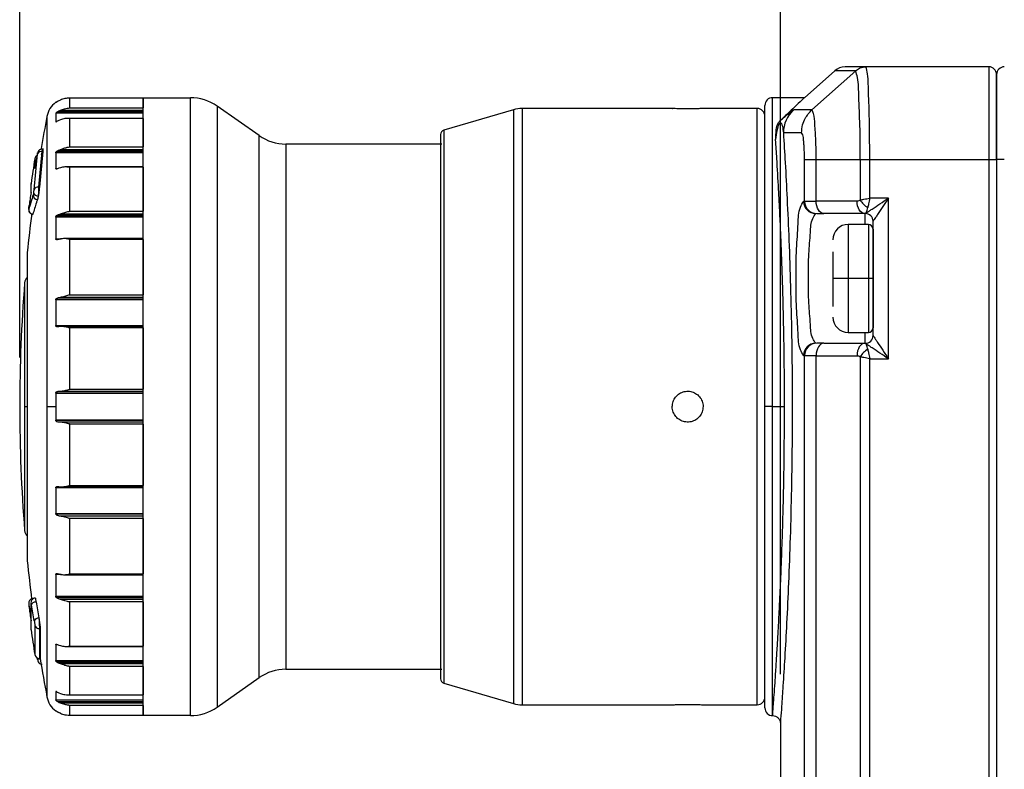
# Model space of a CAD drawing. Header units: millimetres. Extents: x 16 to 683, y 16 to 524.
# Tile 12 of 26: x 252 to 315, y 353 to 402. Entities that reach past the tile are written whole.
import ezdxf

# ---------------------------------------------------------------- set-up
doc = ezdxf.new("R2010")
doc.units = ezdxf.units.MM
doc.header["$LTSCALE"] = 2.5
doc.layers.add('DIMENSIONS', color=140, linetype='Continuous', lineweight=25)
doc.styles.add('SLDTEXTSTYLE0', font='TXT', dxfattribs={"width": 0.7})
doc.dimstyles.new('SLDDIMSTYLE1', dxfattribs={"dimtxt": 5.39502, "dimasz": 8.255, "dimexe": 0, "dimexo": 0.0625, "dimgap": 1.348755, "dimtad": 0, "dimtih": 1, "dimtoh": 1, "dimrnd": 1e-09, "dimzin": 12, "dimdsep": 46, "dimtxsty": 'SLDTEXTSTYLE0', "dimsah": 1, "dimcen": 0.09, "dimadec": 0, "dimazin": 3, "dimtfac": 1, "dimtofl": 0, "dimtmove": 0, "dimatfit": 3, "dimfxl": 0, "dimfrac": 2, "dimtolj": 1, "dimtzin": 12, "dimarcsym": 0})
doc.dimstyles.new('SLDDIMSTYLE2', dxfattribs={"dimtxt": 5.39502, "dimasz": 8.255, "dimexe": 0, "dimexo": 0.0625, "dimgap": 1.348755, "dimtad": 0, "dimtih": 1, "dimtoh": 1, "dimrnd": 1e-09, "dimzin": 4, "dimdsep": 46, "dimtxsty": 'SLDTEXTSTYLE0', "dimsah": 1, "dimcen": 0.09, "dimadec": 0, "dimazin": 1, "dimtfac": 1, "dimtofl": 0, "dimtmove": 0, "dimatfit": 3, "dimfxl": 0, "dimfrac": 2, "dimtolj": 1, "dimtzin": 12, "dimarcsym": 0})

# ---------------------------------------------------------------- blocks, each defined once
blk = doc.blocks.new('_D_5')
at = {"layer": 'DIMENSIONS'}
for p, q in [((251.504, 379.665), (251.504, 446.433)), ((355.75, 401.665), (355.75, 446.433)), ((251.504, 438.495), (291.489, 438.495)), ((298.799, 438.495), (296.988, 438.495)), ((296.988, 438.495), (296.988, 429.921)), ((314.831, 438.495), (316.643, 438.495)), ((316.643, 438.495), (316.643, 429.921)), ((355.75, 438.495), (322.142, 438.495)), ((296.988, 429.921), (298.799, 429.921)), ((316.643, 429.921), (314.831, 429.921))]:
    blk.add_line(p, q, dxfattribs=at)
for points in [[(251.504, 438.495), (259.759, 437.225), (259.759, 439.765)], [(355.75, 438.495), (347.495, 439.765), (347.495, 437.225)]]:
    blk.add_solid(points, dxfattribs=at)
at = {"layer": 'DIMENSIONS', "char_height": 5.2917, "attachment_point": 1, "style": 'SLDTEXTSTYLE0'}
for s, insert in [('104.2', (296.555, 446.524)), ('4.10', (298.799, 436.742))]:
    blk.add_mtext(s, dxfattribs=dict(at, insert=insert))
blk = doc.blocks.new('_D_6')
at = {"layer": 'DIMENSIONS'}
for p, q in [((300.75, 359.165), (300.75, 427.557)), ((355.75, 401.665), (355.75, 427.557)), ((300.75, 419.619), (313.071, 419.619)), ((320.381, 419.619), (318.57, 419.619)), ((318.57, 419.619), (318.57, 411.045)), ((336.413, 419.619), (338.225, 419.619)), ((338.225, 419.619), (338.225, 411.045)), ((355.75, 419.619), (343.723, 419.619)), ((318.57, 411.045), (320.381, 411.045)), ((338.225, 411.045), (336.413, 411.045))]:
    blk.add_line(p, q, dxfattribs=at)
for points in [[(300.75, 419.619), (309.005, 418.349), (309.005, 420.889)], [(355.75, 419.619), (347.495, 420.889), (347.495, 418.349)]]:
    blk.add_solid(points, dxfattribs=at)
at = {"layer": 'DIMENSIONS', "char_height": 5.2917, "attachment_point": 1, "style": 'SLDTEXTSTYLE0'}
for s, insert in [('55.0', (320.381, 427.648)), ('2.17', (320.381, 417.866))]:
    blk.add_mtext(s, dxfattribs=dict(at, insert=insert))

msp = doc.modelspace()

# ---------------------------------------------------------------- linework, layer by layer
for p, q in [((306.295, 398.49), (304.938, 398.49)), ((314.25, 398.49), (306.295, 398.49)), ((314.25, 398.49), (314.25, 392.49)), ((304.274, 398.238), (302.307, 396.49)), ((302.794, 395.705), (305.631, 398.237)), ((314.75, 397.99), (314.75, 392.49)), ((314.75, 392.49), (314.75, 397.99)), ((253.87, 396.19), (253.839, 396.19)), ((253.839, 396.19), (253.839, 396.171)), ((254.136, 396.339), (254.037, 396.291)), ((259.504, 396.459), (254.716, 396.459)), ((254.739, 396.459), (254.739, 395.829)), ((259.504, 396.459), (254.739, 396.459)), ((259.504, 356.49), (259.504, 396.49)), ((259.504, 396.49), (262.558, 396.49)), ((259.504, 396.459), (259.504, 395.829)), ((262.558, 356.49), (262.558, 396.49)), ((264.279, 395.948), (264.279, 357.033)), ((267.013, 394.033), (264.279, 395.948)), ((299.75, 376.49), (299.75, 395.99)), ((302.307, 396.49), (300.25, 396.49)), ((300.25, 376.49), (300.25, 396.49)), ((253.265, 395.269), (253.265, 376.49)), ((259.504, 395.478), (253.839, 395.478)), ((253.971, 395.594), (254.037, 395.631)), ((253.971, 395.594), (259.504, 395.594)), ((254.037, 395.631), (254.136, 395.676)), ((254.037, 395.631), (259.504, 395.631)), ((254.136, 395.676), (259.504, 395.676)), ((254.739, 395.829), (259.504, 395.829)), ((283.475, 395.71), (278.966, 394.39)), ((283.475, 395.71), (283.475, 357.271)), ((284.037, 395.79), (284.037, 357.19)), ((293.75, 395.79), (284.037, 395.79)), ((293.75, 395.79), (293.762, 395.79)), ((299.25, 395.79), (295.75, 395.79)), ((299.25, 357.19), (299.25, 395.79)), ((302.794, 395.705), (301.615, 395.705)), ((253.839, 394.937), (253.878, 394.937)), ((254.136, 395.058), (254.037, 395.013)), ((259.504, 395.141), (254.585, 395.141)), ((254.739, 395.133), (254.739, 393.307)), ((259.504, 395.133), (254.739, 395.133)), ((259.504, 395.133), (259.504, 393.307)), ((267.013, 358.948), (267.013, 394.033)), ((278.75, 394.102), (278.75, 358.878)), ((278.966, 394.39), (278.966, 358.59)), ((299.75, 376.782), (299.75, 394.329)), ((302.129, 394.21), (300.944, 394.209)), ((268.734, 393.49), (268.734, 359.49)), ((278.827, 393.49), (268.734, 393.49)), ((252.437, 390.536), (252.66, 392.852)), ((252.63, 392.771), (252.63, 392.774)), ((252.63, 392.772), (252.63, 392.769)), ((252.63, 392.769), (252.63, 392.771)), ((252.733, 390.697), (252.956, 393.007)), ((253, 393.007), (252.778, 390.697)), ((253.041, 393.169), (252.896, 393.169)), ((252.956, 393.007), (253, 393.007)), ((259.504, 392.926), (253.839, 392.926)), ((253.916, 393.026), (259.504, 393.026)), ((254.037, 393.097), (254.136, 393.136)), ((254.037, 393.097), (259.504, 393.097)), ((254.136, 393.136), (259.504, 393.136)), ((254.739, 393.307), (259.504, 393.307)), ((252.483, 392.538), (252.483, 391.91)), ((302.314, 389.79), (302.314, 392.49)), ((302.314, 392.49), (303.07, 392.49)), ((303.07, 392.49), (305.919, 392.49)), ((303.07, 389.79), (303.07, 392.49)), ((305.919, 392.49), (305.919, 389.867)), ((306.536, 389.99), (306.536, 392.49)), ((306.536, 392.49), (314.25, 392.49)), ((314.25, 392.49), (314.25, 310.49)), ((314.25, 392.49), (314.75, 392.49)), ((315.25, 392.49), (314.75, 392.49)), ((314.75, 392.49), (314.75, 310.49)), ((253.839, 391.898), (253.975, 391.898)), ((254.136, 391.96), (254.037, 391.921)), ((259.504, 392.01), (254.456, 392.01)), ((254.739, 391.983), (254.739, 389.137)), ((259.504, 391.983), (254.739, 391.983)), ((259.504, 391.983), (259.504, 392.01)), ((259.504, 391.983), (259.504, 389.137)), ((252.238, 390.357), (252.238, 390.93)), ((252.778, 390.697), (252.733, 390.697)), ((252.116, 389.513), (252.115, 389.507)), ((302.249, 389.79), (302.314, 389.79)), ((302.314, 389.79), (303.07, 389.79)), ((305.718, 389.79), (303.07, 389.79)), ((307.75, 389.99), (306.536, 389.99)), ((307.75, 379.59), (307.75, 389.99)), ((252.359, 388.94), (252.352, 388.92)), ((254.037, 388.938), (254.136, 388.966)), ((254.037, 388.938), (259.504, 388.938)), ((254.136, 388.966), (259.504, 388.966)), ((254.739, 389.137), (259.504, 389.137)), ((303.11, 388.99), (303.563, 388.99)), ((306.212, 388.99), (303.563, 388.99)), ((306.212, 388.99), (306.25, 388.99)), ((306.25, 388.29), (306.25, 388.99)), ((253.839, 388.766), (253.839, 387.351)), ((259.504, 388.766), (253.839, 388.766)), ((253.875, 388.841), (259.504, 388.841)), ((306.45, 388.29), (305.15, 388.29)), ((305.15, 388.29), (305.15, 384.79)), ((306.45, 388.29), (306.45, 384.79)), ((306.75, 381.09), (306.75, 388.49)), ((306.75, 387.99), (306.75, 384.79)), ((253.839, 387.351), (254.179, 387.351)), ((254.136, 387.348), (254.037, 387.32)), ((259.504, 387.371), (254.349, 387.371)), ((254.739, 387.318), (254.739, 383.73)), ((259.504, 387.318), (254.739, 387.318)), ((259.504, 387.318), (259.504, 383.73)), ((251.998, 386.468), (251.998, 376.49)), ((304.15, 386.503), (304.15, 384.79)), ((251.823, 384.512), (251.823, 376.49)), ((305.15, 384.79), (304.15, 384.79)), ((304.15, 384.79), (304.15, 382.97)), ((306.45, 384.79), (305.15, 384.79)), ((305.15, 384.79), (305.15, 381.29)), ((306.75, 384.79), (306.45, 384.79)), ((306.45, 384.79), (306.45, 381.29)), ((306.75, 384.79), (306.75, 381.59)), ((253.839, 383.404), (253.839, 381.74)), ((259.504, 383.404), (253.839, 383.404)), ((253.849, 383.446), (259.504, 383.446)), ((254.037, 383.56), (254.136, 383.575)), ((254.037, 383.56), (259.504, 383.56)), ((254.136, 383.575), (259.504, 383.575)), ((254.739, 383.73), (259.504, 383.73)), ((253.839, 381.74), (259.504, 381.74)), ((254.136, 381.673), (254.037, 381.658)), ((259.504, 381.679), (254.135, 381.679)), ((254.739, 381.592), (254.739, 377.614)), ((259.504, 381.592), (254.739, 381.592)), ((259.504, 381.592), (259.504, 377.614)), ((305.15, 381.29), (306.45, 381.29)), ((306.25, 380.59), (306.25, 381.29)), ((303.563, 380.59), (303.11, 380.59)), ((303.563, 380.59), (306.212, 380.59)), ((306.25, 380.59), (306.212, 380.59)), ((302.314, 379.79), (302.249, 379.79)), ((303.07, 379.79), (302.314, 379.79)), ((302.314, 323.19), (302.314, 379.79)), ((303.07, 323.19), (303.07, 379.79)), ((303.07, 379.79), (305.718, 379.79)), ((305.919, 379.714), (305.919, 323.267)), ((306.536, 323.39), (306.536, 379.59)), ((306.536, 379.59), (307.75, 379.59)), ((254.037, 377.49), (254.136, 377.49)), ((254.136, 377.49), (259.504, 377.49)), ((254.739, 377.614), (259.504, 377.614)), ((253.839, 377.365), (253.839, 377.37)), ((253.839, 377.37), (259.504, 377.37)), ((253.839, 377.365), (253.839, 376.49)), ((259.504, 377.365), (253.839, 377.365)), ((251.823, 376.49), (251.823, 368.469)), ((251.823, 376.49), (251.998, 376.49)), ((251.998, 376.49), (251.998, 366.512)), ((253.265, 376.49), (253.265, 357.711)), ((253.265, 376.49), (253.839, 376.49)), ((253.839, 376.49), (253.839, 375.616)), ((299.75, 356.99), (299.75, 376.49)), ((300.25, 376.49), (299.75, 376.49)), ((299.75, 357.69), (299.75, 376.198)), ((300.25, 376.49), (301.019, 376.49)), ((300.25, 356.49), (300.25, 376.49)), ((253.839, 375.61), (253.839, 375.616)), ((253.839, 375.616), (259.504, 375.616)), ((259.504, 375.61), (253.839, 375.61)), ((254.136, 375.49), (254.037, 375.49)), ((259.504, 375.49), (254.136, 375.49)), ((254.739, 375.367), (254.739, 371.388)), ((259.504, 375.367), (254.739, 375.367)), ((259.504, 375.367), (259.504, 371.388)), ((253.839, 371.24), (253.839, 369.577)), ((259.504, 371.24), (253.839, 371.24)), ((254.037, 371.323), (254.136, 371.308)), ((254.135, 371.302), (259.504, 371.302)), ((254.739, 371.388), (259.504, 371.388)), ((253.839, 369.577), (259.504, 369.577)), ((259.504, 369.535), (253.849, 369.535)), ((254.136, 369.406), (254.037, 369.42)), ((254.037, 369.42), (259.504, 369.42)), ((259.504, 369.406), (254.136, 369.406)), ((254.739, 369.252), (254.739, 365.661)), ((259.504, 369.252), (254.739, 369.252)), ((259.504, 369.252), (259.504, 365.661)), ((253.839, 365.63), (253.839, 364.215)), ((254.179, 365.63), (253.839, 365.63)), ((254.037, 365.661), (254.136, 365.633)), ((254.349, 365.61), (259.504, 365.61)), ((254.739, 365.661), (259.504, 365.661)), ((253.839, 364.215), (259.504, 364.215)), ((259.504, 364.14), (253.875, 364.14)), ((254.136, 364.015), (254.037, 364.043)), ((254.037, 364.043), (259.504, 364.043)), ((259.504, 364.015), (254.136, 364.015)), ((252.238, 362.051), (252.238, 363.745)), ((252.45, 362.623), (252.267, 363.666)), ((254.739, 363.845), (254.739, 360.995)), ((259.504, 363.845), (254.739, 363.845)), ((259.504, 363.845), (259.504, 360.995)), ((252.235, 362.646), (252.235, 362.093)), ((252.45, 362.621), (252.45, 362.623)), ((252.483, 362.346), (252.483, 360.443)), ((252.828, 362.123), (252.779, 362.123)), ((252.779, 362.123), (252.779, 360.19)), ((252.828, 362.123), (252.828, 360.19)), ((253.839, 361.082), (253.839, 360.054)), ((253.975, 361.082), (253.839, 361.082)), ((254.037, 361.059), (254.136, 361.02)), ((254.457, 360.971), (259.504, 360.971)), ((254.739, 360.995), (259.504, 360.995)), ((252.63, 360.212), (252.63, 360.21)), ((252.63, 360.208), (252.63, 360.212)), ((252.779, 360.19), (252.828, 360.19)), ((253.839, 360.054), (259.504, 360.054)), ((259.504, 359.954), (253.916, 359.954)), ((254.136, 359.845), (254.037, 359.884)), ((254.037, 359.884), (259.504, 359.884)), ((259.504, 359.845), (254.136, 359.845)), ((254.739, 359.676), (254.739, 357.846)), ((259.504, 359.676), (254.739, 359.676)), ((259.504, 359.676), (259.504, 357.846)), ((264.279, 357.033), (267.013, 358.948)), ((268.734, 359.49), (278.827, 359.49)), ((278.966, 358.59), (283.475, 357.271)), ((253.879, 358.043), (253.839, 358.043)), ((254.037, 357.968), (254.136, 357.922)), ((254.585, 357.839), (259.504, 357.839)), ((254.739, 357.846), (259.504, 357.846)), ((253.839, 357.503), (259.504, 357.503)), ((254.037, 357.35), (253.971, 357.387)), ((259.504, 357.387), (253.971, 357.387)), ((254.136, 357.304), (254.037, 357.35)), ((254.037, 357.35), (259.504, 357.35)), ((259.504, 357.304), (254.136, 357.304)), ((254.739, 357.152), (254.739, 356.522)), ((259.504, 357.152), (254.739, 357.152)), ((259.504, 357.152), (259.504, 356.522)), ((284.037, 357.19), (293.75, 357.19)), ((295.75, 357.19), (299.25, 357.19)), ((253.839, 356.81), (253.839, 356.79)), ((253.839, 356.79), (253.87, 356.79)), ((254.037, 356.69), (254.136, 356.642)), ((254.136, 356.642), (254.037, 356.69)), ((254.739, 356.522), (259.504, 356.522)), ((262.558, 356.49), (259.504, 356.49)), ((300.75, 355.99), (300.75, 344.79))]:
    msp.add_line(p, q)
at = {"flags": 128}
for points in [[(253.839, 395.478), (253.839, 395.418), (253.839, 395.357), (253.839, 395.293), (253.839, 395.226), (253.839, 395.157), (253.839, 395.086), (253.839, 395.013), (253.839, 394.937)], [(253.839, 392.926), (253.839, 392.805), (253.839, 392.681), (253.839, 392.556), (253.839, 392.428), (253.839, 392.298), (253.839, 392.167), (253.839, 392.033), (253.839, 391.898)], [(252.238, 390.93), (252.238, 390.925), (252.237, 390.919), (252.236, 390.914), (252.236, 390.909), (252.236, 390.903), (252.235, 390.898), (252.235, 390.893), (252.235, 390.887), (252.235, 390.879), (252.235, 390.852), (252.235, 390.809), (252.235, 390.747), (252.235, 390.669), (252.235, 390.573), (252.235, 390.461), (252.235, 390.331)], [(303.563, 388.99), (303.467, 389.006), (303.374, 389.051), (303.289, 389.125), (303.214, 389.225), (303.153, 389.346), (303.107, 389.484), (303.079, 389.634), (303.07, 389.79)], [(306.212, 388.99), (306.115, 389.006), (306.023, 389.051), (305.937, 389.125), (305.863, 389.225), (305.801, 389.346), (305.756, 389.484), (305.728, 389.634), (305.718, 389.79)], [(303.563, 380.59), (303.467, 380.575), (303.374, 380.529), (303.289, 380.455), (303.214, 380.356), (303.153, 380.235), (303.107, 380.096), (303.079, 379.946), (303.07, 379.79)], [(306.212, 380.59), (306.115, 380.575), (306.023, 380.529), (305.937, 380.455), (305.863, 380.356), (305.801, 380.235), (305.756, 380.096), (305.728, 379.946), (305.718, 379.79)], [(252.121, 363.459), (252.121, 363.459), (252.115, 363.473)], [(252.563, 363.854), (252.505, 363.843), (252.45, 363.828), (252.398, 363.807), (252.353, 363.783), (252.317, 363.756), (252.289, 363.726), (252.273, 363.696), (252.267, 363.666)], [(252.238, 362.051), (252.236, 362.109), (252.238, 362.136)], [(252.831, 360.171), (252.812, 360.17), (252.761, 360.169), (252.716, 360.171), (252.679, 360.177), (252.652, 360.186), (252.635, 360.198), (252.63, 360.208)], [(252.63, 360.206), (252.636, 360.195), (252.652, 360.183), (252.68, 360.174), (252.716, 360.167), (252.761, 360.165), (252.812, 360.166), (252.832, 360.167)], [(253.839, 358.043), (253.839, 357.968), (253.839, 357.894), (253.839, 357.823), (253.839, 357.754), (253.839, 357.688), (253.839, 357.624), (253.839, 357.562), (253.839, 357.503)]]:
    msp.add_lwpolyline(points, dxfattribs=at)
for centre, radius, start, end in [((304.938, 397.49), 1, 89.99798, 131.61475), ((314.25, 397.99), 0.5, 359.99824, 90.00251), ((315.25, 397.99), 0.5, 89.99742, 180.00194), ((254.739, 394.99), 1.5, 126.86979, 169.28456), ((262.558, 393.49), 3, 54.99928, 90.00022), ((300.25, 395.99), 0.5, 90.00039, 180.0006), ((352.508, 376.49), 101.004, 169.28477, 170.47839), ((284.037, 393.791), 1.999, 89.99789, 106.31296), ((299.25, 395.29), 0.5, 359.9982, 90.00258), ((302.945, 394.209), 2.001, 131.63883, 180.00446), ((268.734, 396.49), 3, 234.99928, 270.00029), ((279.05, 394.102), 0.3, 106.31121, 179.99882), ((345.94, 376.39), 94.737, 170.04402, 170.57068), ((252.779, 392.49), 0.3, 120.70471, 170.88703), ((252.903, 392.746), 0.266, 78.71789, 156.36958), ((352.513, 376.489), 101.31, 170.88522, 171.80498), ((262.076, 386.708), 10.303, 160.15155, 165.64928), ((345.979, 376.384), 94.777, 171.52183, 172.04093), ((252.684, 390.181), 0.3, 175.10214, 263.37539), ((252.69, 390.436), 0.312, 204.65754, 272.34916), ((252.687, 390.427), 0.273, 80.43292, 156.61911), ((303.047, 389.788), 0.798, 179.84354, 269.84135), ((303.112, 389.788), 0.798, 179.83672, 269.83446), ((307.254, 390.708), 1.578, 212.22996, 237.76998), ((352.543, 376.486), 101.039, 172.88758, 174.33016), ((252.377, 389.232), 0.285, 173.9768, 225.33713), ((252.398, 389.25), 0.312, 224.98441, 262.94823), ((306.25, 388.49), 0.5, 0.00116, 89.99959), ((305.15, 387.29), 1, 90.00039, 179.99973), ((306.45, 387.99), 0.3, 0.00039, 89.99868), ((252.496, 386.419), 0.5, 174.33331, 185.66669), ((352.505, 376.49), 101.001, 175.44488, 179.99997), ((252.321, 384.472), 0.5, 130.29942, 175.44356), ((305.15, 382.29), 1, 180.00027, 269.99961), ((306.45, 381.59), 0.3, 270.00132, 359.99961), ((303.047, 379.792), 0.798, 90.15865, 180.15646), ((303.112, 379.793), 0.798, 90.16554, 180.16328), ((306.25, 381.09), 0.5, 270.00041, 359.99884), ((307.254, 378.872), 1.578, 122.23002, 147.77004), ((352.505, 376.49), 101.001, 180.00004, 184.55512), ((252.321, 368.509), 0.5, 184.55238, 229.70464), ((252.496, 366.562), 0.5, 174.33218, 185.66782), ((352.523, 376.493), 101.019, 185.66973, 187.09312), ((345.887, 376.583), 94.684, 187.95881, 188.47842), ((252.228, 363.618), 0.192, 236.12967, 272.93715), ((252.735, 362.506), 0.308, 88.00728, 157.68306), ((252.736, 362.5), 0.31, 87.95368, 156.99718), ((252.766, 362.414), 0.291, 193.56124, 272.60632), ((352.546, 376.497), 101.342, 188.19525, 189.11471), ((252.779, 360.49), 0.3, 189.11324, 270.003), ((352.52, 376.493), 101.016, 189.28745, 190.71519), ((268.734, 356.49), 3, 89.99971, 125.00072), ((279.05, 358.878), 0.3, 180.00118, 253.68879), ((254.739, 357.99), 1.5, 190.71518, 233.137), ((299.25, 357.69), 0.5, 270.00034, 0.0006), ((262.558, 359.49), 3, 269.99978, 305.00072), ((284.037, 359.191), 2.001, 253.69297, 269.99618), ((300.25, 356.99), 0.5, 179.9994, 269.99961)]:
    msp.add_arc(centre, radius, start, end)
for points, knots in [([(305.631, 398.237), (305.709, 398.296), (305.84, 398.394), (306.072, 398.474), (306.217, 398.485), (306.295, 398.49)], [0, 0, 0, 0, 0.40023, 0.67535, 1, 1, 1, 1]), ([(306.536, 392.49), (306.534, 393.256), (306.531, 394.475), (306.499, 395.89), (306.449, 396.97), (306.458, 397.761), (306.329, 398.338), (306.295, 398.49)], [0, 0, 0, 0, 0.382276, 0.608285, 0.70563, 0.922211, 1, 1, 1, 1]), ([(305.631, 398.237), (305.292, 398.237), (304.84, 398.237), (304.387, 398.238), (304.274, 398.238)], [0, 0, 0, 0, 0.74996, 1, 1, 1, 1]), ([(305.919, 392.49), (305.921, 393.226), (305.924, 394.583), (305.822, 396.347), (305.823, 397.546), (305.671, 398.093), (305.631, 398.237)], [0, 0, 0, 0, 0.382383, 0.705717, 0.921989, 1, 1, 1, 1]), ([(254.037, 396.291), (254.002, 396.271), (253.954, 396.245), (253.897, 396.208), (253.869, 396.189), (253.85, 396.178), (253.842, 396.171), (253.839, 396.171), (253.839, 396.171)], [0, 0, 0, 0, 0.518022, 0.709084, 0.877235, 0.958854, 0.995829, 1, 1, 1, 1]), ([(254.739, 396.459), (254.636, 396.455), (254.429, 396.448), (254.235, 396.375), (254.136, 396.339)], [0, 0, 0, 0, 0.49347, 1, 1, 1, 1]), ([(302.307, 396.49), (302.254, 396.44), (302.039, 396.236), (301.68, 395.895), (301.194, 395.435), (300.871, 395.129), (300.692, 394.96)], [0, 0, 0, 0, 0.098573, 0.399093, 0.668331, 1, 1, 1, 1]), ([(253.839, 395.478), (253.84, 395.482), (253.844, 395.491), (253.859, 395.508), (253.889, 395.537), (253.929, 395.567), (253.959, 395.586), (253.971, 395.594)], [0, 0, 0, 0, 0.065893, 0.17419, 0.383854, 0.771579, 1, 1, 1, 1]), ([(254.136, 395.676), (254.227, 395.712), (254.421, 395.788), (254.628, 395.815), (254.739, 395.829)], [0, 0, 0, 0, 0.466855, 1, 1, 1, 1]), ([(295.75, 395.79), (295.731, 395.789), (295.659, 395.786), (295.502, 395.779), (295.261, 395.77), (294.962, 395.765), (294.64, 395.764), (294.329, 395.768), (294.067, 395.776), (293.881, 395.784), (293.784, 395.789), (293.752, 395.79), (293.75, 395.79)], [0, 0, 0, 0, 0.028165, 0.109443, 0.234752, 0.390022, 0.557546, 0.718442, 0.854857, 0.951469, 0.99716, 1, 1, 1, 1]), ([(300.692, 394.96), (300.735, 394.999), (300.82, 395.073), (300.977, 395.21), (301.176, 395.378), (301.39, 395.566), (301.55, 395.664), (301.615, 395.705)], [0, 0, 0, 0, 0.1465945, 0.2833894, 0.5277067, 0.8056391, 1, 1, 1, 1]), ([(302.129, 394.21), (302.142, 394.384), (302.166, 394.709), (302.373, 395.241), (302.635, 395.529), (302.794, 395.705)], [0, 0, 0, 0, 0.310382, 0.580781, 1, 1, 1, 1]), ([(303.07, 392.49), (303.068, 392.706), (303.066, 393.122), (303.049, 393.886), (302.982, 394.653), (302.965, 395.332), (302.831, 395.623), (302.794, 395.705)], [0, 0, 0, 0, 0.199812, 0.385147, 0.70532, 0.917681, 1, 1, 1, 1]), ([(254.037, 395.013), (254.002, 394.995), (253.956, 394.971), (253.898, 394.944), (253.869, 394.933), (253.85, 394.928), (253.839, 394.932), (253.839, 394.936), (253.839, 394.937)], [0, 0, 0, 0, 0.528243, 0.714755, 0.871862, 0.944316, 0.981683, 1, 1, 1, 1]), ([(254.739, 395.133), (254.72, 395.135), (254.67, 395.14), (254.568, 395.143), (254.382, 395.136), (254.235, 395.089), (254.136, 395.058)], [0, 0, 0, 0, 0.090723, 0.248671, 0.496884, 1, 1, 1, 1]), ([(300.446, 393.755), (300.456, 393.914), (300.474, 394.201), (300.488, 394.627), (300.624, 394.849), (300.692, 394.96)], [0, 0, 0, 0, 0.384242, 0.693119, 1, 1, 1, 1]), ([(300.446, 393.755), (300.481, 393.97), (300.538, 394.318), (300.619, 394.679), (300.696, 394.809), (300.707, 394.824), (300.716, 394.835), (300.723, 394.841), (300.729, 394.847), (300.738, 394.853), (300.748, 394.858), (300.765, 394.861), (300.796, 394.851), (300.846, 394.779), (300.907, 394.563), (300.929, 394.358), (300.944, 394.209)], [0, 0, 0, 0, 0.351551, 0.568809, 0.582012, 0.593778, 0.5991, 0.604053, 0.608634, 0.612861, 0.620345, 0.626963, 0.639607, 0.670921, 0.760415, 1, 1, 1, 1]), ([(300.944, 394.209), (300.984, 393.568), (301.073, 392.151), (301.196, 389.835), (301.314, 387.167), (301.414, 384.215), (301.486, 381.058), (301.521, 377.78), (301.517, 374.465), (301.473, 371.207), (301.394, 368.087), (301.289, 365.193), (301.168, 362.596), (301.045, 360.372), (300.933, 358.573), (300.843, 357.254), (300.784, 356.446), (300.757, 356.083), (300.75, 355.99)], [0, 0, 0, 0, 0.0503616, 0.1114049, 0.1819026, 0.2597755, 0.3430569, 0.4295962, 0.5168988, 0.602996, 0.6851473, 0.7617186, 0.8300895, 0.8890425, 0.9364185, 0.9714432, 0.9927473, 1, 1, 1, 1]), ([(302.314, 392.49), (302.314, 392.604), (302.312, 392.827), (302.3, 393.152), (302.285, 393.45), (302.25, 393.757), (302.245, 394.024), (302.154, 394.17), (302.129, 394.21)], [0, 0, 0, 0, 0.1946931, 0.3848054, 0.558595, 0.7077542, 0.9194775, 1, 1, 1, 1]), ([(301.019, 376.49), (301.018, 377.059), (301.016, 378.202), (300.998, 379.919), (300.973, 381.454), (300.943, 382.814), (300.911, 384.003), (300.873, 385.213), (300.831, 386.413), (300.779, 387.675), (300.716, 389.052), (300.632, 390.707), (300.542, 392.293), (300.472, 393.357), (300.446, 393.755)], [0, 0, 0, 0, 0.098808, 0.198439, 0.298096, 0.365462, 0.434507, 0.504737, 0.575581, 0.642979, 0.72407, 0.814958, 0.93073, 1, 1, 1, 1]), ([(252.66, 392.852), (252.661, 392.864), (252.663, 392.884), (252.665, 392.9), (252.665, 392.921), (252.657, 392.906), (252.654, 392.89), (252.646, 392.857), (252.638, 392.817), (252.633, 392.787), (252.63, 392.771)], [0, 0, 0, 0, 0.157327, 0.259751, 0.301398, 0.331507, 0.423701, 0.57605, 0.773031, 1, 1, 1, 1]), ([(252.959, 393.169), (252.939, 393.168), (252.898, 393.165), (252.821, 393.139), (252.736, 393.067), (252.686, 392.962), (252.655, 392.866), (252.642, 392.813), (252.636, 392.786)], [0, 0, 0, 0, 0.1108911, 0.2205135, 0.4429692, 0.7005796, 0.8468413, 1, 1, 1, 1]), ([(252.926, 392.803), (252.934, 392.853), (252.95, 392.944), (252.98, 393.065), (252.986, 393.127), (253.016, 393.182), (253.009, 393.096), (253.007, 393.061), (253.002, 393.019), (253, 393.007)], [0, 0, 0, 0, 0.290252, 0.519561, 0.660488, 0.699328, 0.770384, 0.935584, 1, 1, 1, 1]), ([(252.956, 393.155), (252.957, 393.161), (252.96, 393.178), (252.96, 393.159), (252.96, 393.147)], [0, 0, 0, 0, 0.394819, 1, 1, 1, 1]), ([(252.96, 393.147), (252.96, 393.129), (252.959, 393.082), (252.957, 393.035), (252.956, 393.007)], [0, 0, 0, 0, 0.39349, 1, 1, 1, 1]), ([(253.839, 392.926), (253.84, 392.933), (253.843, 392.947), (253.858, 392.971), (253.882, 392.999), (253.904, 393.017), (253.916, 393.026)], [0, 0, 0, 0, 0.14666, 0.33282, 0.652281, 1, 1, 1, 1]), ([(253.916, 393.026), (253.944, 393.046), (253.983, 393.073), (254.026, 393.092), (254.037, 393.097)], [0, 0, 0, 0, 0.735798, 1, 1, 1, 1]), ([(254.136, 393.136), (254.235, 393.171), (254.365, 393.218), (254.516, 393.261), (254.618, 393.285), (254.688, 393.298), (254.739, 393.307)], [0, 0, 0, 0, 0.500633, 0.660526, 0.751896, 1, 1, 1, 1]), ([(305.919, 392.49), (306.036, 392.491), (306.242, 392.492), (306.447, 392.491), (306.536, 392.49)], [0, 0, 0, 0, 0.568131, 1, 1, 1, 1]), ([(254.037, 391.921), (254.003, 391.907), (253.957, 391.888), (253.898, 391.873), (253.868, 391.87), (253.847, 391.877), (253.839, 391.888), (253.839, 391.896), (253.839, 391.898)], [0, 0, 0, 0, 0.504668, 0.678892, 0.826741, 0.90421, 0.96536, 1, 1, 1, 1]), ([(254.739, 391.983), (254.637, 391.998), (254.435, 392.029), (254.236, 391.983), (254.136, 391.96)], [0, 0, 0, 0, 0.501715, 1, 1, 1, 1]), ([(252.407, 390.306), (252.403, 390.285), (252.397, 390.252), (252.388, 390.219), (252.384, 390.206)], [0, 0, 0, 0, 0.619983, 1, 1, 1, 1]), ([(252.407, 390.306), (252.41, 390.325), (252.416, 390.365), (252.425, 390.425), (252.432, 390.482), (252.435, 390.519), (252.437, 390.536)], [0, 0, 0, 0, 0.250118, 0.519985, 0.780325, 1, 1, 1, 1]), ([(252.778, 390.697), (252.773, 390.65), (252.765, 390.549), (252.745, 390.392), (252.724, 390.248), (252.709, 390.159), (252.703, 390.125)], [0, 0, 0, 0, 0.244723, 0.527523, 0.819478, 1, 1, 1, 1]), ([(252.733, 390.697), (252.732, 390.665), (252.729, 390.589), (252.723, 390.459), (252.714, 390.3), (252.707, 390.185), (252.703, 390.125)], [0, 0, 0, 0, 0.166364, 0.396873, 0.684732, 1, 1, 1, 1]), ([(252.116, 389.51), (252.113, 389.488), (252.107, 389.449), (252.1, 389.39), (252.094, 389.335), (252.09, 389.29), (252.088, 389.259), (252.087, 389.246), (252.087, 389.241), (252.087, 389.24), (252.087, 389.24), (252.087, 389.239), (252.087, 389.239), (252.087, 389.239), (252.087, 389.239), (252.087, 389.238), (252.087, 389.236), (252.087, 389.233), (252.087, 389.228), (252.088, 389.223), (252.088, 389.217), (252.089, 389.206), (252.091, 389.183), (252.095, 389.149), (252.105, 389.11), (252.125, 389.069), (252.153, 389.045), (252.173, 389.032), (252.177, 389.029)], [0, 0, 0, 0, 0.130574, 0.232441, 0.345505, 0.451831, 0.501917, 0.523545, 0.528746, 0.529676, 0.530461, 0.531129, 0.531449, 0.531711, 0.532176, 0.532583, 0.535459, 0.544505, 0.552303, 0.562431, 0.574861, 0.589482, 0.624471, 0.708448, 0.791586, 0.859821, 0.97116, 1, 1, 1, 1]), ([(252.094, 389.262), (252.093, 389.257), (252.091, 389.249), (252.088, 389.265), (252.09, 389.281), (252.092, 389.314), (252.097, 389.354), (252.102, 389.403), (252.108, 389.455), (252.113, 389.49), (252.115, 389.507)], [0, 0, 0, 0, 0.0356436, 0.0584142, 0.1316089, 0.251417, 0.4096862, 0.5984057, 0.800595, 1, 1, 1, 1]), ([(252.649, 389.882), (252.628, 389.823), (252.518, 389.513), (252.43, 389.196), (252.359, 388.94)], [0, 0, 0, 0, 0.192847, 1, 1, 1, 1]), ([(252.703, 390.125), (252.696, 390.084), (252.682, 390.011), (252.665, 389.93), (252.652, 389.89), (252.649, 389.882)], [0, 0, 0, 0, 0.492935, 0.896433, 1, 1, 1, 1]), ([(302.249, 379.79), (302.178, 379.914), (301.924, 380.356), (301.908, 381.439), (301.773, 382.961), (301.766, 384.787), (301.772, 386.614), (301.908, 388.138), (301.924, 389.224), (302.178, 389.666), (302.249, 389.79)], [0, 0, 0, 0, 0.041993, 0.1497, 0.310149, 0.499633, 0.689255, 0.850032, 0.957939, 1, 1, 1, 1]), ([(305.919, 389.867), (305.891, 389.845), (305.831, 389.8), (305.757, 389.794), (305.718, 389.79)], [0, 0, 0, 0, 0.481742, 1, 1, 1, 1]), ([(305.919, 389.867), (305.999, 389.883), (306.205, 389.925), (306.41, 389.965), (306.536, 389.99)], [0, 0, 0, 0, 0.389694, 1, 1, 1, 1]), ([(306.25, 388.99), (306.259, 388.996), (306.294, 389.019), (306.375, 389.074), (306.513, 389.165), (306.793, 389.353), (307.213, 389.632), (307.566, 389.868), (307.75, 389.99)], [0, 0, 0, 0, 0.017535, 0.070212, 0.161746, 0.292894, 0.631908, 1, 1, 1, 1]), ([(306.536, 389.99), (306.511, 389.865), (306.47, 389.659), (306.429, 389.454), (306.413, 389.374)], [0, 0, 0, 0, 0.610312, 1, 1, 1, 1]), ([(307.75, 389.99), (307.628, 389.806), (307.392, 389.453), (307.113, 389.033), (306.925, 388.753), (306.833, 388.615), (306.779, 388.534), (306.756, 388.499), (306.75, 388.49)], [0, 0, 0, 0, 0.368098, 0.70711, 0.838244, 0.929793, 0.982463, 1, 1, 1, 1]), ([(252.177, 389.029), (252.181, 389.027), (252.193, 389.019), (252.209, 389.008), (252.225, 388.996), (252.241, 388.984), (252.268, 388.963), (252.304, 388.934), (252.338, 388.922), (252.354, 388.917)], [0, 0, 0, 0, 0.064674, 0.204405, 0.275509, 0.347129, 0.490811, 0.764575, 1, 1, 1, 1]), ([(253.875, 388.841), (253.89, 388.855), (253.929, 388.893), (253.988, 388.921), (254.029, 388.935), (254.037, 388.938)], [0, 0, 0, 0, 0.316818, 0.86729, 1, 1, 1, 1]), ([(254.136, 388.966), (254.235, 388.996), (254.422, 389.052), (254.618, 389.112), (254.72, 389.134), (254.734, 389.137), (254.738, 389.137), (254.739, 389.137)], [0, 0, 0, 0, 0.496577, 0.931153, 0.979629, 0.99753, 1, 1, 1, 1]), ([(303.045, 380.59), (302.974, 380.694), (302.727, 381.053), (302.701, 381.984), (302.571, 383.259), (302.563, 384.788), (302.571, 386.317), (302.701, 387.594), (302.727, 388.527), (302.974, 388.887), (303.045, 388.99)], [0, 0, 0, 0, 0.043568, 0.151264, 0.313348, 0.499635, 0.686138, 0.848467, 0.956364, 1, 1, 1, 1]), ([(306.212, 388.99), (306.235, 389), (306.285, 389.019), (306.334, 389.109), (306.38, 389.225), (306.401, 389.322), (306.413, 389.374)], [0, 0, 0, 0, 0.165616, 0.343429, 0.648116, 1, 1, 1, 1]), ([(253.839, 388.766), (253.84, 388.774), (253.842, 388.791), (253.856, 388.817), (253.868, 388.832), (253.875, 388.841)], [0, 0, 0, 0, 0.290903, 0.614631, 1, 1, 1, 1]), ([(254.037, 387.32), (254.003, 387.31), (253.956, 387.297), (253.897, 387.296), (253.866, 387.304), (253.846, 387.321), (253.839, 387.337), (253.839, 387.347), (253.839, 387.351)], [0, 0, 0, 0, 0.464781, 0.62802, 0.776845, 0.869821, 0.953936, 1, 1, 1, 1]), ([(254.739, 387.318), (254.737, 387.318), (254.733, 387.318), (254.719, 387.321), (254.669, 387.332), (254.573, 387.351), (254.386, 387.379), (254.236, 387.36), (254.136, 387.348)], [0, 0, 0, 0, 0.0072484, 0.0216259, 0.0717877, 0.2566956, 0.5080805, 1, 1, 1, 1]), ([(253.839, 383.404), (253.839, 383.411), (253.84, 383.425), (253.846, 383.439), (253.849, 383.446)], [0, 0, 0, 0, 0.478069, 1, 1, 1, 1]), ([(253.849, 383.446), (253.857, 383.458), (253.875, 383.488), (253.93, 383.529), (253.988, 383.551), (254.029, 383.559), (254.037, 383.56)], [0, 0, 0, 0, 0.190997, 0.453172, 0.891747, 1, 1, 1, 1]), ([(254.136, 383.575), (254.236, 383.597), (254.424, 383.639), (254.621, 383.699), (254.722, 383.728), (254.737, 383.73), (254.739, 383.73)], [0, 0, 0, 0, 0.491726, 0.928412, 0.992467, 1, 1, 1, 1]), ([(254.037, 381.658), (254.002, 381.654), (253.954, 381.648), (253.895, 381.662), (253.865, 381.68), (253.846, 381.704), (253.84, 381.724), (253.839, 381.736), (253.839, 381.74)], [0, 0, 0, 0, 0.428114, 0.586878, 0.744078, 0.851182, 0.948821, 1, 1, 1, 1]), ([(254.739, 381.592), (254.737, 381.592), (254.733, 381.593), (254.718, 381.596), (254.669, 381.608), (254.572, 381.632), (254.388, 381.674), (254.236, 381.673), (254.136, 381.673)], [0, 0, 0, 0, 0.007982, 0.022909, 0.073629, 0.257965, 0.511127, 1, 1, 1, 1]), ([(306.413, 380.207), (306.401, 380.259), (306.38, 380.356), (306.334, 380.472), (306.285, 380.562), (306.235, 380.581), (306.212, 380.59)], [0, 0, 0, 0, 0.351919, 0.656575, 0.834399, 1, 1, 1, 1]), ([(307.75, 379.59), (307.566, 379.713), (307.213, 379.949), (306.793, 380.228), (306.513, 380.415), (306.375, 380.507), (306.294, 380.561), (306.259, 380.584), (306.25, 380.59)], [0, 0, 0, 0, 0.368092, 0.707106, 0.83824, 0.929788, 0.982461, 1, 1, 1, 1]), ([(306.75, 381.09), (306.756, 381.082), (306.779, 381.046), (306.833, 380.966), (306.925, 380.828), (307.113, 380.547), (307.392, 380.128), (307.628, 379.774), (307.75, 379.59)], [0, 0, 0, 0, 0.017536, 0.070214, 0.161745, 0.29289, 0.631909, 1, 1, 1, 1]), ([(306.413, 380.207), (306.429, 380.127), (306.47, 379.921), (306.511, 379.716), (306.536, 379.59)], [0, 0, 0, 0, 0.389688, 1, 1, 1, 1]), ([(305.718, 379.79), (305.757, 379.787), (305.831, 379.781), (305.891, 379.735), (305.919, 379.714)], [0, 0, 0, 0, 0.518258, 1, 1, 1, 1]), ([(306.536, 379.59), (306.41, 379.615), (306.205, 379.656), (305.999, 379.697), (305.919, 379.714)], [0, 0, 0, 0, 0.610306, 1, 1, 1, 1]), ([(253.839, 377.37), (253.841, 377.38), (253.844, 377.399), (253.861, 377.429), (253.896, 377.461), (253.958, 377.486), (254.009, 377.489), (254.037, 377.49)], [0, 0, 0, 0, 0.117344, 0.22895, 0.397575, 0.669399, 1, 1, 1, 1]), ([(254.136, 377.49), (254.236, 377.502), (254.425, 377.524), (254.621, 377.582), (254.722, 377.612), (254.737, 377.614), (254.739, 377.614)], [0, 0, 0, 0, 0.488607, 0.925954, 0.991687, 1, 1, 1, 1]), ([(293.75, 376.49), (293.761, 376.603), (293.783, 376.827), (293.955, 377.127), (294.209, 377.354), (294.526, 377.484), (294.867, 377.503), (295.196, 377.407), (295.474, 377.208), (295.67, 376.928), (295.744, 376.673), (295.749, 376.526), (295.75, 376.49)], [0, 0, 0, 0, 0.1072898, 0.2145533, 0.3218946, 0.4293151, 0.536654, 0.6438805, 0.7511399, 0.8585257, 0.9659341, 1, 1, 1, 1]), ([(295.75, 376.49), (295.739, 376.378), (295.717, 376.153), (295.545, 375.854), (295.291, 375.626), (294.974, 375.496), (294.633, 375.478), (294.305, 375.574), (294.027, 375.773), (293.831, 376.052), (293.756, 376.307), (293.751, 376.455), (293.75, 376.49)], [0, 0, 0, 0, 0.107286, 0.21455, 0.321895, 0.429316, 0.536655, 0.643882, 0.751142, 0.858525, 0.965934, 1, 1, 1, 1]), ([(300.25, 356.49), (300.253, 356.52), (300.262, 356.641), (300.283, 356.921), (300.319, 357.399), (300.366, 358.051), (300.425, 358.896), (300.486, 359.836), (300.56, 361.016), (300.633, 362.308), (300.703, 363.665), (300.762, 364.912), (300.815, 366.163), (300.864, 367.475), (300.934, 369.677), (301.002, 372.675), (301.013, 375.226), (301.019, 376.49)], [0, 0, 0, 0, 0.004443, 0.018236, 0.042018, 0.076325, 0.116157, 0.169038, 0.217389, 0.293379, 0.36292, 0.420988, 0.480467, 0.55057, 0.617807, 0.81047, 1, 1, 1, 1]), ([(254.037, 375.49), (254.002, 375.492), (253.952, 375.496), (253.894, 375.523), (253.864, 375.548), (253.846, 375.577), (253.84, 375.597), (253.839, 375.608), (253.839, 375.61)], [0, 0, 0, 0, 0.4154914, 0.5810453, 0.7528365, 0.8692411, 0.9716996, 1, 1, 1, 1]), ([(254.739, 375.367), (254.737, 375.367), (254.733, 375.367), (254.72, 375.37), (254.678, 375.381), (254.581, 375.408), (254.396, 375.461), (254.236, 375.479), (254.136, 375.49)], [0, 0, 0, 0, 0.007699, 0.021038, 0.064786, 0.220509, 0.5109, 1, 1, 1, 1]), ([(253.839, 371.24), (253.84, 371.249), (253.841, 371.267), (253.856, 371.292), (253.887, 371.316), (253.951, 371.333), (254.004, 371.327), (254.037, 371.323)], [0, 0, 0, 0, 0.109854, 0.210068, 0.352622, 0.586935, 1, 1, 1, 1]), ([(254.136, 371.308), (254.236, 371.308), (254.426, 371.308), (254.622, 371.359), (254.723, 371.386), (254.737, 371.388), (254.739, 371.388)], [0, 0, 0, 0, 0.4884918, 0.9315238, 0.991716, 1, 1, 1, 1]), ([(253.849, 369.535), (253.846, 369.542), (253.84, 369.555), (253.839, 369.57), (253.839, 369.577)], [0, 0, 0, 0, 0.521926, 1, 1, 1, 1]), ([(254.037, 369.42), (254.001, 369.429), (253.948, 369.442), (253.89, 369.481), (253.862, 369.51), (253.852, 369.529), (253.849, 369.535)], [0, 0, 0, 0, 0.481521, 0.716488, 0.916375, 1, 1, 1, 1]), ([(254.739, 369.252), (254.737, 369.252), (254.733, 369.252), (254.719, 369.255), (254.677, 369.265), (254.58, 369.292), (254.394, 369.349), (254.236, 369.384), (254.136, 369.406)], [0, 0, 0, 0, 0.008081, 0.021627, 0.065211, 0.218824, 0.507712, 1, 1, 1, 1]), ([(253.839, 365.63), (253.84, 365.637), (253.841, 365.651), (253.857, 365.671), (253.89, 365.685), (253.953, 365.684), (254.004, 365.67), (254.037, 365.661)], [0, 0, 0, 0, 0.096854, 0.182639, 0.312685, 0.551182, 1, 1, 1, 1]), ([(254.136, 365.633), (254.236, 365.621), (254.424, 365.598), (254.62, 365.638), (254.72, 365.659), (254.734, 365.661), (254.739, 365.661)], [0, 0, 0, 0, 0.492292, 0.930508, 0.97677, 1, 1, 1, 1]), ([(252.353, 364.064), (252.323, 364.058), (252.266, 364.046), (252.197, 364.001), (252.148, 363.95), (252.113, 363.892), (252.095, 363.837), (252.086, 363.77), (252.092, 363.712), (252.097, 363.651), (252.104, 363.597), (252.111, 363.531), (252.118, 363.484), (252.121, 363.459)], [0, 0, 0, 0, 0.120929, 0.232441, 0.328272, 0.405298, 0.502208, 0.560107, 0.677036, 0.733697, 0.807451, 0.897722, 1, 1, 1, 1]), ([(252.504, 364.104), (252.477, 364.098), (252.426, 364.088), (252.352, 364.046), (252.291, 363.984), (252.244, 363.894), (252.238, 363.826), (252.235, 363.787)], [0, 0, 0, 0, 0.181657, 0.337571, 0.555213, 0.745132, 1, 1, 1, 1]), ([(252.502, 364.097), (252.504, 364.097), (252.524, 364.105), (252.522, 364.013), (252.549, 363.954), (252.559, 363.886), (252.563, 363.854)], [0, 0, 0, 0, 0.020563, 0.237208, 0.63489, 1, 1, 1, 1]), ([(253.875, 364.14), (253.867, 364.149), (253.854, 364.166), (253.841, 364.192), (253.84, 364.208), (253.839, 364.215)], [0, 0, 0, 0, 0.432226, 0.756706, 1, 1, 1, 1]), ([(254.037, 364.043), (254.001, 364.056), (253.94, 364.079), (253.894, 364.122), (253.875, 364.14)], [0, 0, 0, 0, 0.601762, 1, 1, 1, 1]), ([(254.739, 363.845), (254.734, 363.846), (254.721, 363.847), (254.676, 363.857), (254.579, 363.88), (254.392, 363.937), (254.236, 363.984), (254.136, 364.015)], [0, 0, 0, 0, 0.022054, 0.065366, 0.216528, 0.5029, 1, 1, 1, 1]), ([(252.094, 363.719), (252.093, 363.724), (252.091, 363.732), (252.088, 363.715), (252.09, 363.7), (252.092, 363.667), (252.097, 363.626), (252.102, 363.578), (252.108, 363.526), (252.113, 363.491), (252.115, 363.473)], [0, 0, 0, 0, 0.035644, 0.058469, 0.131608, 0.251416, 0.409685, 0.598405, 0.800595, 1, 1, 1, 1]), ([(252.267, 363.666), (252.263, 363.686), (252.256, 363.718), (252.254, 363.75), (252.236, 363.776), (252.237, 363.758), (252.238, 363.745)], [0, 0, 0, 0, 0.461638, 0.742361, 0.822664, 1, 1, 1, 1]), ([(252.563, 363.854), (252.593, 363.682), (252.652, 363.335), (252.714, 362.989), (252.746, 362.814)], [0, 0, 0, 0, 0.4939656, 1, 1, 1, 1]), ([(252.746, 362.814), (252.746, 362.814), (252.746, 362.813), (252.746, 362.812), (252.747, 362.811), (252.747, 362.81)], [0, 0, 0, 0, 0.2492061, 0.4984123, 1, 1, 1, 1]), ([(252.747, 362.81), (252.756, 362.757), (252.775, 362.647), (252.797, 362.484), (252.815, 362.33), (252.826, 362.211), (252.827, 362.145), (252.828, 362.123)], [0, 0, 0, 0, 0.233897, 0.482025, 0.714897, 0.904952, 1, 1, 1, 1]), ([(252.747, 362.81), (252.749, 362.771), (252.755, 362.698), (252.762, 362.569), (252.769, 362.447), (252.774, 362.333), (252.778, 362.232), (252.779, 362.164), (252.779, 362.123)], [0, 0, 0, 0, 0.168051, 0.323233, 0.561191, 0.700965, 0.822844, 1, 1, 1, 1]), ([(252.45, 362.621), (252.455, 362.596), (252.463, 362.545), (252.473, 362.47), (252.479, 362.411), (252.482, 362.37), (252.483, 362.353), (252.483, 362.346)], [0, 0, 0, 0, 0.274982, 0.560893, 0.815285, 0.919551, 1, 1, 1, 1]), ([(253.839, 361.082), (253.84, 361.088), (253.841, 361.098), (253.859, 361.109), (253.892, 361.109), (253.954, 361.094), (254.004, 361.073), (254.037, 361.059)], [0, 0, 0, 0, 0.071011, 0.137433, 0.25983, 0.512726, 1, 1, 1, 1]), ([(254.136, 361.02), (254.235, 360.998), (254.404, 360.96), (254.604, 360.976), (254.704, 360.993), (254.735, 360.995), (254.739, 360.995)], [0, 0, 0, 0, 0.497283, 0.848115, 0.980972, 1, 1, 1, 1]), ([(252.636, 360.195), (252.642, 360.168), (252.655, 360.115), (252.686, 360.018), (252.736, 359.914), (252.821, 359.841), (252.898, 359.815), (252.939, 359.813), (252.959, 359.812)], [0, 0, 0, 0, 0.153157, 0.299418, 0.557049, 0.779486, 0.889107, 1, 1, 1, 1]), ([(253.916, 359.954), (253.901, 359.967), (253.877, 359.987), (253.853, 360.017), (253.841, 360.037), (253.84, 360.049), (253.839, 360.054)], [0, 0, 0, 0, 0.466355, 0.710926, 0.890543, 1, 1, 1, 1]), ([(254.037, 359.884), (254.001, 359.901), (253.959, 359.921), (253.922, 359.95), (253.916, 359.954)], [0, 0, 0, 0, 0.848368, 1, 1, 1, 1]), ([(254.739, 359.676), (254.735, 359.676), (254.725, 359.677), (254.694, 359.681), (254.595, 359.698), (254.403, 359.75), (254.235, 359.809), (254.136, 359.845)], [0, 0, 0, 0, 0.018583, 0.049408, 0.148149, 0.498269, 1, 1, 1, 1]), ([(253.839, 358.043), (253.84, 358.046), (253.843, 358.052), (253.862, 358.049), (253.892, 358.04), (253.953, 358.01), (254.004, 357.985), (254.037, 357.968)], [0, 0, 0, 0, 0.036974, 0.091608, 0.218755, 0.490006, 1, 1, 1, 1]), ([(254.136, 357.922), (254.235, 357.892), (254.401, 357.84), (254.597, 357.837), (254.698, 357.844), (254.728, 357.845), (254.739, 357.846)], [0, 0, 0, 0, 0.502217, 0.849504, 0.949405, 1, 1, 1, 1]), ([(253.971, 357.387), (253.946, 357.403), (253.91, 357.427), (253.87, 357.461), (253.852, 357.481), (253.841, 357.494), (253.839, 357.501), (253.839, 357.503)], [0, 0, 0, 0, 0.499037, 0.723115, 0.884183, 0.968487, 1, 1, 1, 1]), ([(254.739, 357.152), (254.728, 357.153), (254.698, 357.154), (254.595, 357.166), (254.4, 357.204), (254.235, 357.267), (254.136, 357.304)], [0, 0, 0, 0, 0.049848, 0.148312, 0.495321, 1, 1, 1, 1]), ([(293.75, 357.19), (293.769, 357.191), (293.842, 357.195), (293.998, 357.202), (294.24, 357.21), (294.538, 357.216), (294.861, 357.217), (295.171, 357.212), (295.434, 357.205), (295.619, 357.197), (295.716, 357.192), (295.748, 357.19), (295.75, 357.19)], [0, 0, 0, 0, 0.028165, 0.109443, 0.234752, 0.390022, 0.557546, 0.718441, 0.854857, 0.951468, 0.99716, 1, 1, 1, 1]), ([(253.839, 356.81), (253.84, 356.809), (253.846, 356.806), (253.86, 356.796), (253.891, 356.776), (253.951, 356.737), (254.003, 356.708), (254.037, 356.69)], [0, 0, 0, 0, 0.0216, 0.083173, 0.22188, 0.500933, 1, 1, 1, 1]), ([(254.136, 356.642), (254.235, 356.606), (254.4, 356.546), (254.596, 356.524), (254.698, 356.522), (254.728, 356.522), (254.739, 356.522)], [0, 0, 0, 0, 0.505114, 0.850869, 0.949721, 1, 1, 1, 1]), ([(300.25, 356.49), (300.313, 356.484), (300.41, 356.473), (300.526, 356.411), (300.606, 356.346), (300.671, 356.266), (300.733, 356.15), (300.744, 356.053), (300.75, 355.99)], [0, 0, 0, 0, 0.239459, 0.368358, 0.500006, 0.631643, 0.760545, 1, 1, 1, 1])]:
    msp.add_open_spline(points, degree=3, knots=knots)

# ---------------------------------------------------------------- dimensions: what is measured, and where the dimension line sits
at = {"layer": 'DIMENSIONS'}
for base, p1, dimstyle, picture, middle in [((355.75, 438.495), (251.504, 376.49), 'SLDDIMSTYLE1', '_D_5', (306.815, 438.495)), ((355.75, 419.619), (300.75, 355.99), 'SLDDIMSTYLE2', '_D_6', (328.397, 419.619))]:
    dim = msp.add_linear_dim(base=base, p1=p1, p2=(355.75, 398.49), dimstyle=dimstyle, dxfattribs=at)
    dim.commit()
    dim.dimension.update_dxf_attribs({"geometry": picture, "text_midpoint": middle, "dimtype": 160})

doc.saveas('drawing.dxf')
